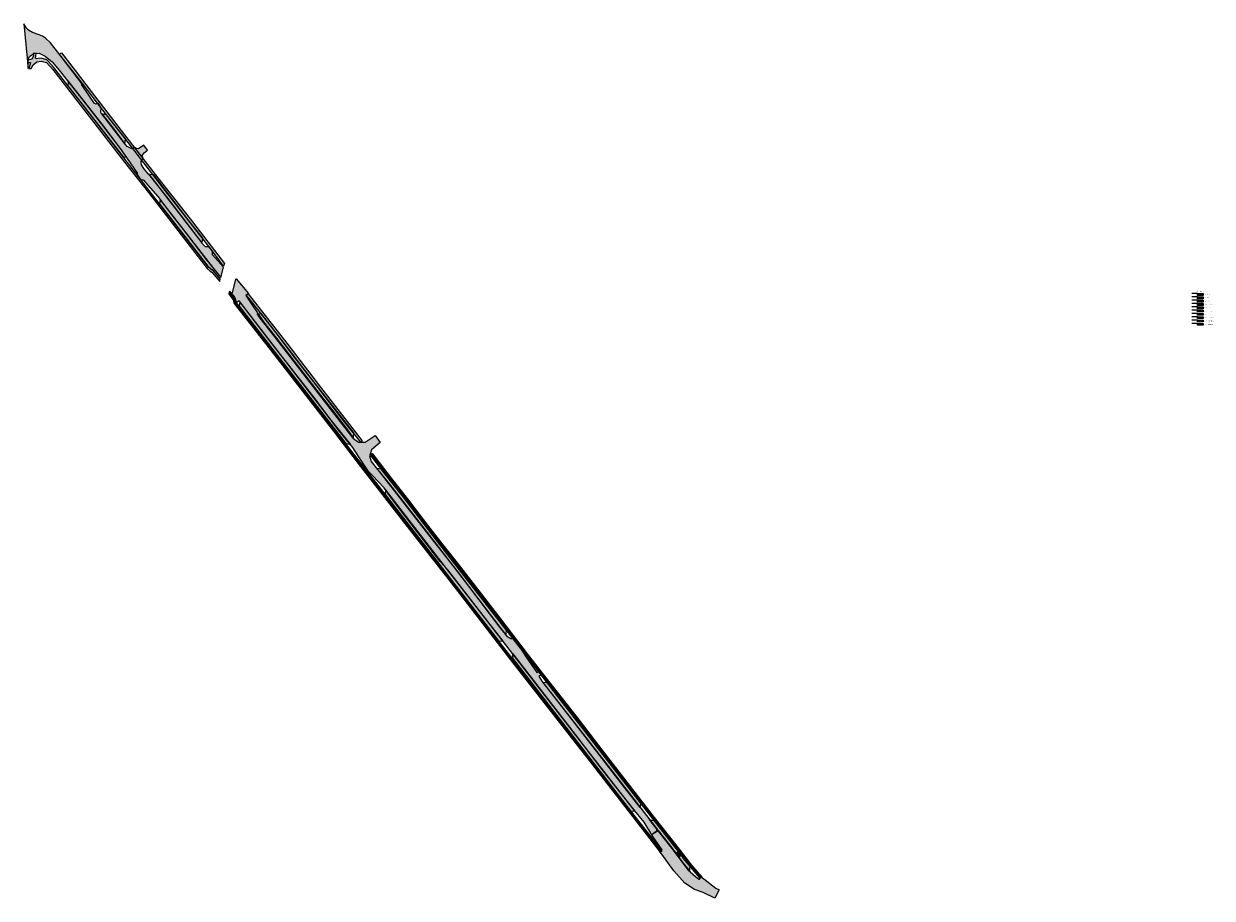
# Model space of a CAD drawing. Header units: metres. Extents: x 197058 to 198100, y 354835 to 355602.
import ezdxf

# ---------------------------------------------------------------- set-up
doc = ezdxf.new("R2010")
doc.units = ezdxf.units.M
for name, color, linetype in [('Vak 1 - weg', 6, 'Continuous'), ('Vak 10 - p plaats', 243, 'Continuous'), ('Vak 2 - weg', 5, 'Continuous'), ('Vak 3 - weg', 1, 'Continuous'), ('Vak 4 - fietspad  noord', 4, 'Continuous'), ('Vak 5 - fietspad zuid', 7, 'Continuous'), ('Vak 6 - fietspad noord', 3, 'Continuous'), ('Vak 7 - fietspad zuid', 2, 'Continuous'), ('Vak 8 - p plaats', 105, 'Continuous'), ('Vak 9 - p plaats', 21, 'Continuous'), ('X-XX-AL-LEGENDA-G', 7, 'Continuous')]:
    doc.layers.add(name, color=color, linetype=linetype)
doc.styles.add('NLCS-ISO', font='NLCS-ISO.ttf')

msp = doc.modelspace()

# ---------------------------------------------------------------- hatches: boundary and pattern name
at = {"layer": 'Vak 1 - weg', "transparency": 33554495}
h = msp.add_hatch(color=256, dxfattribs=at)
h.dxf.hatch_style = 1
h.paths.add_polyline_path([(197058.1, 355601.6), (197061.9, 355562.3), (197061.6, 355569.3), (197063.2, 355573), (197067, 355575.7), (197071.7, 355575.8), (197076.7, 355573.2), (197082.9, 355568.4), (197089.2, 355561.1), (197113, 355530.6), (197139, 355496.9), (197144.1, 355490.4), (197148.2, 355484.5), (197148.8, 355483.5), (197157.7, 355470.3), (197157.1, 355469.8), (197160.7, 355464.7), (197162.8, 355464.8), (197175.6, 355450.3), (197177.7, 355447.7), (197186.2, 355436.3), (197197.8, 355421.3), (197218.1, 355395.1), (197230.7, 355379.2), (197233.1, 355388.4), (197226, 355396.5), (197223.6, 355399), (197223.6, 355401.2), (197223.7, 355402.1), (197220.5, 355406.1), (197217.3, 355406.1), (197214.2, 355409.3), (197214.2, 355410), (197191.4, 355439.4), (197167.9, 355469.8), (197167, 355470.2), (197163.4, 355474.8), (197161.4, 355478.1), (197161, 355480.3), (197161, 355481.6), (197161.6, 355481.9), (197161.3, 355482.4), (197162.6, 355483.5), (197161.9, 355486.3), (197163.5, 355488.5), (197166.5, 355490.9), (197163.3, 355495.3), (197158.6, 355492.1), (197156.6, 355492.2), (197155.1, 355493.3), (197153.6, 355492.4), (197153.2, 355492.9), (197152.9, 355492.1), (197151.5, 355492.5), (197148.7, 355494), (197147.3, 355495.7), (197136.6, 355510.1), (197127.1, 355522.4), (197126.2, 355522.8), (197125.5, 355523.9), (197125.9, 355528), (197123.2, 355531.9), (197121.5, 355531.2), (197120, 355531.8), (197109.5, 355547.1), (197108.7, 355548.4), (197109.4, 355548.8), (197101.3, 355559.3), (197090.8, 355573), (197081.5, 355584.9), (197077, 355589.1), (197074.5, 355590.9), (197071.5, 355592), (197065.6, 355593.9), (197062.2, 355596.1), (197060.5, 355597.7)])
h = msp.add_hatch(color=256, dxfattribs=at)
h.dxf.hatch_style = 1
h.paths.add_polyline_path([(198087.4, 355364.8), (198091.6, 355364.8), (198091.6, 355363.8), (198087.4, 355363.8)])
at = {"layer": 'Vak 10 - p plaats', "transparency": 33554495}
h = msp.add_hatch(color=256, dxfattribs=at)
h.dxf.hatch_style = 1
h.paths.add_polyline_path([(197486.6, 355049.8), (197486.4, 355045.5), (197590, 354911.9), (197594.1, 354911.5), (197565.1, 354947.9), (197544.7, 354974.9), (197487.1, 355049.4)])
h.paths.add_polyline_path([(197375.2, 355193.5), (197374.8, 355189.1), (197474.2, 355060.9), (197478.4, 355060.5), (197426.5, 355126.9), (197375.3, 355193.5)])
h.paths.add_polyline_path([(197247.6, 355358), (197247, 355354.1), (197340.4, 355233.7), (197344.7, 355232.9), (197326.5, 355255.7), (197247.8, 355357.7)])
h = msp.add_hatch(color=256, dxfattribs=at)
h.dxf.hatch_style = 1
h.paths.add_polyline_path([(198087.4, 355338.7), (198091.6, 355338.7), (198091.6, 355337.7), (198087.4, 355337.7)])
at = {"layer": 'Vak 2 - weg', "transparency": 33554495}
h = msp.add_hatch(color=256, dxfattribs=at)
h.dxf.hatch_style = 1
h.paths.add_polyline_path([(197244.4, 355378.1), (197255.1, 355365.3), (197252.7, 355363.5), (197268.1, 355340.4), (197279.2, 355326.4), (197303.1, 355295.7), (197317.1, 355277.7), (197328.9, 355262.5), (197342.6, 355244.5), (197347, 355238.1), (197351.6, 355235), (197353.1, 355234.8), (197356, 355235), (197357.4, 355235), (197366.1, 355240.7), (197370.5, 355234.6), (197363, 355228.2), (197362.1, 355225.4), (197361.1, 355222.9), (197362.6, 355218.1), (197367, 355212.5), (197378.7, 355198), (197413.6, 355153), (197434.5, 355126.3), (197481.2, 355065.2), (197485, 355062.8), (197486.9, 355062.8), (197492, 355056.4), (197498.4, 355046.6), (197507.9, 355032.9), (197509.6, 355033.8), (197511.7, 355030.8), (197509.7, 355029.8), (197512.1, 355025.5), (197569.6, 354952), (197596.9, 354916.8), (197613.9, 354894.8), (197608.6, 354890.8), (197601.8, 354901.7), (197592.3, 354913.5), (197555.1, 354961.2), (197477.5, 355061.4), (197429.9, 355122.9), (197423.2, 355130.4), (197388.8, 355174.7), (197377.8, 355189.3), (197374.1, 355195), (197363.9, 355205.8), (197360.3, 355209.3), (197353.9, 355218.8), (197346.6, 355230.2), (197334.4, 355245.2), (197313.6, 355272.8), (197274.6, 355322.7), (197249.7, 355355), (197246.9, 355358.9), (197244.4, 355357.1), (197242.8, 355362.7), (197240.8, 355364.5), (197244, 355377.8)])
h = msp.add_hatch(color=256, dxfattribs=at)
h.dxf.hatch_style = 1
h.paths.add_polyline_path([(198087.4, 355361.9), (198091.6, 355361.9), (198091.6, 355360.9), (198087.4, 355360.9)])
at = {"layer": 'Vak 3 - weg', "transparency": 33554495}
h = msp.add_hatch(color=256, dxfattribs=at)
h.dxf.hatch_style = 1
h.paths.add_polyline_path([(198087.4, 355359), (198091.6, 355359), (198091.6, 355358), (198087.4, 355358)])
h = msp.add_hatch(color=256, dxfattribs=at)
h.dxf.hatch_style = 1
h.paths.add_polyline_path([(197608.4, 354891), (197614.2, 354894.4), (197626.1, 354879.2), (197634.9, 354867.4), (197642.3, 354858.2), (197646.8, 354854.1), (197649.9, 354851.8), (197650.5, 354851.8), (197650.9, 354852.8), (197651.5, 354854.1), (197664.8, 354844), (197667.6, 354842.4), (197663.8, 354835.2), (197653.6, 354840.2), (197646, 354842.7), (197637.5, 354848.5), (197628, 354859.3), (197617.4, 354873.9), (197615.4, 354876.2), (197617.6, 354877.7), (197610, 354888.3)])
at = {"layer": 'Vak 4 - fietspad  noord', "transparency": 33554495}
h = msp.add_hatch(color=256, dxfattribs=at)
h.dxf.hatch_style = 1
h.paths.add_polyline_path([(197089.2, 355575.1), (197091, 355576.2), (197103, 355560.7), (197117.1, 355542.3), (197130.8, 355524.5), (197146.5, 355504.3), (197175.7, 355466.5), (197204, 355430.6), (197234.1, 355391.6), (197233.2, 355389.2), (197226.7, 355398), (197217.3, 355410.2), (197179.9, 355458.2), (197146.7, 355501.3), (197127.4, 355526), (197109.5, 355549.3), (197105.3, 355554.7), (197090.7, 355573.1), (197089.5, 355574.7)])
h.paths.add_polyline_path([(197253.3, 355363.6), (197254.8, 355364.8), (197288.6, 355321.7), (197318.3, 355283), (197354.8, 355236), (197353.5, 355234.9), (197338.2, 355254.2), (197312, 355288.1), (197295.4, 355309.5), (197279.2, 355330.6), (197265.5, 355348.2), (197255.4, 355361.2)])
h.paths.add_polyline_path([(197362, 355223.4), (197374.8, 355207), (197406.7, 355166.2), (197450, 355110.3), (197478.4, 355073.8), (197495, 355052.7), (197511.9, 355030.5), (197546.2, 354986.4), (197558.9, 354969.9), (197584.8, 354936.7), (197605.2, 354910.5), (197612.9, 354900.3), (197618.4, 354893.6), (197623.9, 354886.6), (197632, 354876), (197630, 354874.4), (197632.5, 354871.3), (197634.4, 354872.8), (197642.5, 354862.5), (197651, 354852.7), (197652.4, 354854.2), (197646.7, 354860.3), (197631.3, 354879.9), (197615.2, 354900.7), (197585.1, 354939.2), (197551.7, 354982.2), (197507.1, 355039.6), (197496.8, 355053.2), (197483.8, 355069.9), (197457.3, 355104), (197425.6, 355144.9), (197392.3, 355187.7), (197363.6, 355224.9)])
h = msp.add_hatch(color=256, dxfattribs=at)
h.dxf.hatch_style = 1
h.paths.add_polyline_path([(198087.4, 355356.1), (198091.6, 355356.1), (198091.6, 355355.1), (198087.4, 355355.1)])
at = {"layer": 'Vak 5 - fietspad zuid', "transparency": 33554495}
h = msp.add_hatch(color=256, dxfattribs=at)
h.dxf.hatch_style = 1
h.paths.add_polyline_path([(197237.8, 355365), (197241.7, 355359.7), (197242.6, 355356.4), (197273.1, 355317.3), (197289.3, 355296.5), (197329.6, 355244.5), (197351.3, 355216.3), (197389, 355167.7), (197437, 355106.1), (197484.8, 355044.1), (197556.8, 354951.7), (197616, 354875.4), (197617.4, 354876.7), (197604.7, 354893), (197570.9, 354936.3), (197510.6, 355014), (197447.8, 355094.6), (197420.7, 355130.1), (197400.2, 355156.6), (197380.4, 355181.8), (197366.6, 355199.8), (197359.2, 355209), (197342.3, 355230.9), (197304.5, 355279.8), (197273.1, 355320.1), (197253.1, 355345.9), (197244.5, 355357), (197243.5, 355360.7), (197240.4, 355364.8), (197238.5, 355367.1)])
h.paths.add_polyline_path([(197061.7, 355567.8), (197064, 355567.8), (197062.4, 355562.4), (197064.6, 355562.4), (197066.3, 355565.6), (197069.4, 355568.2), (197073.4, 355568.9), (197078.1, 355567.8), (197083.5, 355561.6), (197105.4, 355533.1), (197146.5, 355480.4), (197167.3, 355453.7), (197208.9, 355400), (197218.8, 355387.2), (197221.6, 355384.8), (197223, 355383.9), (197229.8, 355375.6), (197230.2, 355378.1), (197224.7, 355384.9), (197220.3, 355388), (197205.2, 355407.5), (197177.9, 355442.6), (197143.9, 355486.5), (197111.2, 355528.9), (197083.3, 355564.8), (197078.3, 355570.1), (197073.3, 355571.5), (197070.7, 355571.2), (197069.1, 355570.8), (197068.3, 355571.6), (197068.5, 355573.5), (197068.8, 355575.9), (197066.4, 355575.6), (197066.3, 355574.9), (197066.5, 355573.5), (197066.1, 355572), (197064.8, 355570.6), (197063, 355570.1), (197061.9, 355570.6)])
h = msp.add_hatch(color=256, dxfattribs=at)
h.dxf.hatch_style = 1
h.paths.add_polyline_path([(198087.4, 355353.2), (198091.6, 355353.2), (198091.6, 355352.2), (198087.4, 355352.2)])
at = {"layer": 'Vak 6 - fietspad noord', "transparency": 33554687}
h = msp.add_hatch(dxfattribs=at)
h.set_pattern_fill('ANSI37', color=256, scale=0.2)
h.paths.add_polyline_path([(198087.4, 355350.3), (198091.6, 355350.3), (198091.6, 355349.3), (198087.4, 355349.3)])
h = msp.add_hatch(dxfattribs=at)
h.set_pattern_fill('ANSI37', color=256, scale=0.2, angle=35)
h.paths.add_polyline_path([(197362.1, 355223.4), (197363.7, 355224.7), (197379.3, 355204.4), (197395.3, 355184), (197417.6, 355155), (197438, 355129.1), (197476, 355080), (197499.5, 355049.5), (197518, 355025.5), (197541.9, 354995), (197562, 354968.9), (197581.9, 354943.4), (197610.8, 354906), (197628.6, 354883.5), (197643.3, 354864.1), (197652.2, 354854), (197650.6, 354853), (197636.4, 354870.1), (197634.6, 354873), (197632.5, 354871.3), (197629.9, 354874.5), (197632, 354876.1), (197609.8, 354904.5), (197590.6, 354929.2), (197567.9, 354958.3), (197546.2, 354986.6), (197530.4, 355006.6), (197514.6, 355027.1), (197503.9, 355041), (197496.9, 355049.9), (197491.1, 355057.4), (197472.7, 355081), (197436, 355128.3), (197415.8, 355154.3), (197390.9, 355186.6), (197374, 355208.1), (197363.6, 355221.7)])
at = {"layer": 'Vak 7 - fietspad zuid', "transparency": 33554687}
h = msp.add_hatch(dxfattribs=at)
h.set_pattern_fill('ANSI37', color=256, scale=0.2, angle=29)
h.paths.add_polyline_path([(197237.9, 355365.1), (197241.8, 355359.8), (197242.8, 355356.4), (197273.2, 355317.3), (197289.4, 355296.6), (197329.7, 355244.6), (197351.4, 355216.4), (197389.1, 355167.7), (197437.1, 355106.1), (197485, 355044.2), (197557, 354951.8), (197616.1, 354875.5), (197617.6, 354876.8), (197604.8, 354893), (197571.1, 354936.3), (197510.8, 355014.1), (197447.9, 355094.7), (197420.8, 355130.2), (197400.3, 355156.6), (197380.6, 355181.8), (197366.7, 355199.9), (197359.4, 355209.1), (197342.5, 355230.9), (197304.6, 355279.9), (197273.2, 355320.2), (197253.2, 355346), (197244.6, 355357.1), (197243.6, 355360.7), (197240.5, 355364.9), (197238.6, 355367.2)])
h = msp.add_hatch(dxfattribs=at)
h.set_pattern_fill('ANSI37', color=256, scale=0.2)
h.paths.add_polyline_path([(198087.4, 355347.4), (198091.6, 355347.4), (198091.6, 355346.4), (198087.4, 355346.4)])
at = {"layer": 'Vak 8 - p plaats', "transparency": 33554495}
h = msp.add_hatch(color=256, dxfattribs=at)
h.dxf.hatch_style = 1
h.paths.add_polyline_path([(197126.1, 355522.6), (197146.7, 355496.1), (197147.2, 355500.9), (197130.7, 355521.9)], flags=17)
h.paths.add_polyline_path([(197177.7, 355447.6), (197177.2, 355443.7), (197219.5, 355389.1), (197223.3, 355385.9), (197225.8, 355385.6), (197177.9, 355447.4)])
h.paths.add_polyline_path([(197167.8, 355469.8), (197171.4, 355469.6), (197202.9, 355428.6), (197214.8, 355413.6), (197214.3, 355410), (197183.6, 355449.8)])
h.paths.add_polyline_path([(197097.1, 355550.3), (197096.7, 355547.1), (197145.1, 355485), (197148, 355484.6), (197144.3, 355490.2), (197128.7, 355511.1), (197097.1, 355551.6)])
h = msp.add_hatch(color=256, dxfattribs=at)
h.dxf.hatch_style = 1
h.paths.add_polyline_path([(198087.4, 355344.5), (198091.6, 355344.5), (198091.6, 355343.5), (198087.4, 355343.5)])
at = {"layer": 'Vak 9 - p plaats', "transparency": 33554495}
h = msp.add_hatch(color=256, dxfattribs=at)
h.dxf.hatch_style = 1
h.paths.add_polyline_path([(197606.5, 354903.8), (197610.6, 354903.3), (197632.8, 354874.9), (197641.9, 354862.9), (197641.3, 354858.9), (197626.4, 354878.7), (197608, 354902.2), (197607, 354903.4)])
h.paths.add_polyline_path([(197513.2, 355024.5), (197516.9, 355024.2), (197536.2, 354999.4), (197570, 354955.4), (197594.1, 354924.7), (197598.7, 354918.6), (197598.3, 354914.7), (197584.8, 354932.2), (197557.3, 354967.8), (197528.1, 355005.5), (197513.3, 355024.4)])
h.paths.add_polyline_path([(197367.3, 355212.2), (197371.6, 355211.6), (197391.8, 355185.5), (197416.6, 355153.5), (197437.5, 355126.4), (197463.3, 355093.3), (197481.1, 355070.4), (197480.6, 355066.3), (197475.5, 355072.7), (197439.2, 355120.6), (197411.1, 355156.3), (197374.1, 355204), (197367.8, 355211.8)])
h.paths.add_polyline_path([(197262.8, 355347.6), (197266.3, 355347.4), (197286, 355321.6), (197308.1, 355293), (197347.2, 355243.1), (197346.8, 355238.5), (197319.6, 355273.6), (197278.5, 355326.9), (197265.3, 355343.7), (197263.6, 355346.3)])
h = msp.add_hatch(color=256, dxfattribs=at)
h.dxf.hatch_style = 1
h.paths.add_polyline_path([(198087.4, 355341.6), (198091.6, 355341.6), (198091.6, 355340.6), (198087.4, 355340.6)])

# ---------------------------------------------------------------- linework, layer by layer
at = {"layer": 'Defpoints', "color": 6, "flags": 128}
for points in [[(198087.1, 355365.1), (198082.1, 355365.1)], [(198087.1, 355362.2), (198082.1, 355362.2)], [(198087.1, 355359.3), (198082.1, 355359.3)], [(198087.1, 355356.4), (198082.1, 355356.4)], [(198087.1, 355353.5), (198082.1, 355353.5)], [(198087.1, 355350.6), (198082.1, 355350.6)], [(198087.1, 355347.7), (198082.1, 355347.7)], [(198087.1, 355344.8), (198082.1, 355344.8)], [(198087.1, 355341.9), (198082.1, 355341.9)], [(198087.1, 355339), (198082.1, 355339)]]:
    msp.add_lwpolyline(points, dxfattribs=at)
at = {"layer": 'Vak 1 - weg'}
msp.add_lwpolyline([(197058.1, 355601.6), (197061.9, 355562.3), (197061.6, 355569.3), (197063.2, 355573), (197067, 355575.7), (197071.7, 355575.8), (197076.7, 355573.2), (197082.9, 355568.4), (197089.2, 355561.1), (197113, 355530.6), (197139, 355496.9), (197144.1, 355490.4), (197148.2, 355484.5), (197148.8, 355483.5), (197157.7, 355470.3), (197157.1, 355469.8), (197160.7, 355464.7), (197162.8, 355464.8), (197175.6, 355450.3), (197177.7, 355447.7), (197186.2, 355436.3), (197197.8, 355421.3), (197218.1, 355395.1), (197230.7, 355379.2), (197233.1, 355388.4), (197226, 355396.5), (197223.6, 355399), (197223.6, 355401.2), (197223.7, 355402.1), (197220.5, 355406.1), (197217.3, 355406.1), (197214.2, 355409.3), (197214.2, 355410), (197191.4, 355439.4), (197167.9, 355469.8), (197167, 355470.2), (197163.4, 355474.8), (197161.4, 355478.1), (197161, 355480.3), (197161, 355481.6), (197161.6, 355481.9), (197161.3, 355482.4), (197162.6, 355483.5), (197161.9, 355486.3), (197163.5, 355488.5), (197166.5, 355490.9), (197163.3, 355495.3), (197158.6, 355492.1), (197156.6, 355492.2), (197155.1, 355493.3), (197153.6, 355492.4), (197153.2, 355492.9), (197152.9, 355492.1), (197151.5, 355492.5), (197148.7, 355494), (197147.3, 355495.7), (197136.6, 355510.1), (197127.1, 355522.4), (197126.2, 355522.8), (197125.5, 355523.9), (197125.9, 355528), (197123.2, 355531.9), (197121.5, 355531.2), (197120, 355531.8), (197109.5, 355547.1), (197108.7, 355548.4), (197109.4, 355548.8), (197101.3, 355559.3), (197090.8, 355573), (197081.5, 355584.9), (197077, 355589.1), (197074.5, 355590.9), (197071.5, 355592), (197065.6, 355593.9), (197062.2, 355596.1), (197060.5, 355597.7)], close=True, dxfattribs=at)
at = {"layer": 'Vak 1 - weg', "flags": 128}
msp.add_lwpolyline([(198087.4, 355364.8), (198091.6, 355364.8), (198091.6, 355363.8), (198087.4, 355363.8)], close=True, dxfattribs=at)
at = {"layer": 'Vak 10 - p plaats'}
for points in [[(197247.6, 355358), (197247, 355354.1), (197340.4, 355233.7), (197344.7, 355232.9), (197326.5, 355255.7), (197247.8, 355357.7)], [(197375.2, 355193.5), (197374.8, 355189.1), (197474.2, 355060.9), (197478.4, 355060.5), (197426.5, 355126.9), (197375.3, 355193.5)], [(197486.6, 355049.8), (197486.4, 355045.5), (197590, 354911.9), (197594.1, 354911.5), (197565.1, 354947.9), (197544.7, 354974.9), (197487.1, 355049.4)]]:
    msp.add_lwpolyline(points, close=True, dxfattribs=at)
at = {"layer": 'Vak 10 - p plaats', "flags": 128}
msp.add_lwpolyline([(198087.4, 355338.7), (198091.6, 355338.7), (198091.6, 355337.7), (198087.4, 355337.7)], close=True, dxfattribs=at)
at = {"layer": 'Vak 2 - weg', "flags": 128}
for points in [[(197244.4, 355378.1), (197255.1, 355365.3), (197252.7, 355363.5), (197268.1, 355340.4), (197279.2, 355326.4), (197303.1, 355295.7), (197317.1, 355277.7), (197328.9, 355262.5), (197342.6, 355244.5), (197347, 355238.1), (197351.6, 355235), (197353.1, 355234.8), (197356, 355235), (197357.4, 355235), (197366.1, 355240.7), (197370.5, 355234.6), (197363, 355228.2), (197362.1, 355225.4), (197361.1, 355222.9), (197362.6, 355218.1), (197367, 355212.5), (197378.7, 355198), (197413.6, 355153), (197434.5, 355126.3), (197481.2, 355065.2), (197485, 355062.8), (197486.9, 355062.8), (197492, 355056.4), (197498.4, 355046.6), (197507.9, 355032.9), (197509.6, 355033.8), (197511.7, 355030.8), (197509.7, 355029.8), (197512.1, 355025.5), (197569.6, 354952), (197596.9, 354916.8), (197613.9, 354894.8), (197608.6, 354890.8), (197601.8, 354901.7), (197592.3, 354913.5), (197555.1, 354961.2), (197477.5, 355061.4), (197429.9, 355122.9), (197423.2, 355130.4), (197388.8, 355174.7), (197377.8, 355189.3), (197374.1, 355195), (197363.9, 355205.8), (197360.3, 355209.3), (197353.9, 355218.8), (197346.6, 355230.2), (197334.4, 355245.2), (197313.6, 355272.8), (197274.6, 355322.7), (197249.7, 355355), (197246.9, 355358.9), (197244.4, 355357.1), (197242.8, 355362.7), (197240.8, 355364.5), (197244, 355377.8)], [(198087.4, 355361.9), (198091.6, 355361.9), (198091.6, 355360.9), (198087.4, 355360.9)]]:
    msp.add_lwpolyline(points, close=True, dxfattribs=at)
at = {"layer": 'Vak 3 - weg', "flags": 128}
for points in [[(198087.4, 355359), (198091.6, 355359), (198091.6, 355358), (198087.4, 355358)], [(197608.4, 354891), (197614.2, 354894.4), (197626.1, 354879.2), (197634.9, 354867.4), (197642.3, 354858.2), (197646.8, 354854.1), (197649.9, 354851.8), (197650.5, 354851.8), (197650.9, 354852.8), (197651.5, 354854.1), (197664.8, 354844), (197667.6, 354842.4), (197663.8, 354835.2), (197653.6, 354840.2), (197646, 354842.7), (197637.5, 354848.5), (197628, 354859.3), (197617.4, 354873.9), (197615.4, 354876.2), (197617.6, 354877.7), (197610, 354888.3)]]:
    msp.add_lwpolyline(points, close=True, dxfattribs=at)
at = {"layer": 'Vak 4 - fietspad  noord'}
for points in [[(197089.2, 355575.1), (197091, 355576.2), (197103, 355560.7), (197117.1, 355542.3), (197130.8, 355524.5), (197146.5, 355504.3), (197175.7, 355466.5), (197204, 355430.6), (197234.1, 355391.6), (197233.2, 355389.2), (197226.7, 355398), (197217.3, 355410.2), (197179.9, 355458.2), (197146.7, 355501.3), (197127.4, 355526), (197109.5, 355549.3), (197105.3, 355554.7), (197090.7, 355573.1), (197089.5, 355574.7)], [(197253.3, 355363.6), (197254.8, 355364.8), (197288.6, 355321.7), (197318.3, 355283), (197354.8, 355236), (197353.5, 355234.9), (197338.2, 355254.2), (197312, 355288.1), (197295.4, 355309.5), (197279.2, 355330.6), (197265.5, 355348.2), (197255.4, 355361.2)], [(197362, 355223.4), (197374.8, 355207), (197406.7, 355166.2), (197450, 355110.3), (197478.4, 355073.8), (197495, 355052.7), (197511.9, 355030.5), (197546.2, 354986.4), (197558.9, 354969.9), (197584.8, 354936.7), (197605.2, 354910.5), (197612.9, 354900.3), (197618.4, 354893.6), (197623.9, 354886.6), (197632, 354876), (197630, 354874.4), (197632.5, 354871.3), (197634.4, 354872.8), (197642.5, 354862.5), (197651, 354852.7), (197652.4, 354854.2), (197646.7, 354860.3), (197631.3, 354879.9), (197615.2, 354900.7), (197585.1, 354939.2), (197551.7, 354982.2), (197507.1, 355039.6), (197496.8, 355053.2), (197483.8, 355069.9), (197457.3, 355104), (197425.6, 355144.9), (197392.3, 355187.7), (197363.6, 355224.9)]]:
    msp.add_lwpolyline(points, close=True, dxfattribs=at)
at = {"layer": 'Vak 4 - fietspad  noord', "flags": 128}
msp.add_lwpolyline([(198087.4, 355356.1), (198091.6, 355356.1), (198091.6, 355355.1), (198087.4, 355355.1)], close=True, dxfattribs=at)
at = {"layer": 'Vak 5 - fietspad zuid'}
for points in [[(197061.7, 355567.8), (197064, 355567.8), (197062.4, 355562.4), (197064.6, 355562.4), (197066.3, 355565.6), (197069.4, 355568.2), (197073.4, 355568.9), (197078.1, 355567.8), (197083.5, 355561.6), (197105.4, 355533.1), (197146.5, 355480.4), (197167.3, 355453.7), (197208.9, 355400), (197218.8, 355387.2), (197221.6, 355384.8), (197223, 355383.9), (197229.8, 355375.6), (197230.2, 355378.1), (197224.7, 355384.9), (197220.3, 355388), (197205.2, 355407.5), (197177.9, 355442.6), (197143.9, 355486.5), (197111.2, 355528.9), (197083.3, 355564.8), (197078.3, 355570.1), (197073.3, 355571.5), (197070.7, 355571.2), (197069.1, 355570.8), (197068.3, 355571.6), (197068.5, 355573.5), (197068.8, 355575.9), (197066.4, 355575.6), (197066.3, 355574.9), (197066.5, 355573.5), (197066.1, 355572), (197064.8, 355570.6), (197063, 355570.1), (197061.9, 355570.6)], [(197237.8, 355365), (197241.7, 355359.7), (197242.6, 355356.4), (197273.1, 355317.3), (197289.3, 355296.5), (197329.6, 355244.5), (197351.3, 355216.3), (197389, 355167.7), (197437, 355106.1), (197484.8, 355044.1), (197556.8, 354951.7), (197616, 354875.4), (197617.4, 354876.7), (197604.7, 354893), (197570.9, 354936.3), (197510.6, 355014), (197447.8, 355094.6), (197420.7, 355130.1), (197400.2, 355156.6), (197380.4, 355181.8), (197366.6, 355199.8), (197359.2, 355209), (197342.3, 355230.9), (197304.5, 355279.8), (197273.1, 355320.1), (197253.1, 355345.9), (197244.5, 355357), (197243.5, 355360.7), (197240.4, 355364.8), (197238.5, 355367.1)]]:
    msp.add_lwpolyline(points, close=True, dxfattribs=at)
at = {"layer": 'Vak 5 - fietspad zuid', "flags": 128}
msp.add_lwpolyline([(198087.4, 355353.2), (198091.6, 355353.2), (198091.6, 355352.2), (198087.4, 355352.2)], close=True, dxfattribs=at)
at = {"layer": 'Vak 6 - fietspad noord', "flags": 128}
msp.add_lwpolyline([(198087.4, 355350.3), (198091.6, 355350.3), (198091.6, 355349.3), (198087.4, 355349.3)], close=True, dxfattribs=at)
at = {"layer": 'Vak 6 - fietspad noord'}
msp.add_lwpolyline([(197362.1, 355223.4), (197363.7, 355224.7), (197379.3, 355204.4), (197395.3, 355184), (197417.6, 355155), (197438, 355129.1), (197476, 355080), (197499.5, 355049.5), (197518, 355025.5), (197541.9, 354995), (197562, 354968.9), (197581.9, 354943.4), (197610.8, 354906), (197628.6, 354883.5), (197643.3, 354864.1), (197652.2, 354854), (197650.6, 354853), (197636.4, 354870.1), (197634.6, 354873), (197632.5, 354871.3), (197629.9, 354874.5), (197632, 354876.1), (197609.8, 354904.5), (197590.6, 354929.2), (197567.9, 354958.3), (197546.2, 354986.6), (197530.4, 355006.6), (197514.6, 355027.1), (197503.9, 355041), (197496.9, 355049.9), (197491.1, 355057.4), (197472.7, 355081), (197436, 355128.3), (197415.8, 355154.3), (197390.9, 355186.6), (197374, 355208.1), (197363.6, 355221.7)], close=True, dxfattribs=at)
at = {"layer": 'Vak 7 - fietspad zuid'}
msp.add_lwpolyline([(197237.9, 355365.1), (197241.8, 355359.8), (197242.8, 355356.4), (197273.2, 355317.3), (197289.4, 355296.6), (197329.7, 355244.6), (197351.4, 355216.4), (197389.1, 355167.7), (197437.1, 355106.1), (197485, 355044.2), (197557, 354951.8), (197616.1, 354875.5), (197617.6, 354876.8), (197604.8, 354893), (197571.1, 354936.3), (197510.8, 355014.1), (197447.9, 355094.7), (197420.8, 355130.2), (197400.3, 355156.6), (197380.6, 355181.8), (197366.7, 355199.9), (197359.4, 355209.1), (197342.5, 355230.9), (197304.6, 355279.9), (197273.2, 355320.2), (197253.2, 355346), (197244.6, 355357.1), (197243.6, 355360.7), (197240.5, 355364.9), (197238.6, 355367.2)], close=True, dxfattribs=at)
at = {"layer": 'Vak 7 - fietspad zuid', "flags": 128}
msp.add_lwpolyline([(198087.4, 355347.4), (198091.6, 355347.4), (198091.6, 355346.4), (198087.4, 355346.4)], close=True, dxfattribs=at)
at = {"layer": 'Vak 8 - p plaats'}
for points in [[(197097.1, 355550.3), (197096.7, 355547.1), (197145.1, 355485), (197148, 355484.6), (197144.3, 355490.2), (197128.7, 355511.1), (197097.1, 355551.6)], [(197126.1, 355522.6), (197146.7, 355496.1), (197147.2, 355500.9), (197130.7, 355521.9)], [(197167.8, 355469.8), (197171.4, 355469.6), (197202.9, 355428.6), (197214.8, 355413.6), (197214.3, 355410), (197183.6, 355449.8)], [(197177.7, 355447.6), (197177.2, 355443.7), (197219.5, 355389.1), (197223.3, 355385.9), (197225.8, 355385.6), (197177.9, 355447.4)]]:
    msp.add_lwpolyline(points, close=True, dxfattribs=at)
at = {"layer": 'Vak 8 - p plaats', "flags": 128}
msp.add_lwpolyline([(198087.4, 355344.5), (198091.6, 355344.5), (198091.6, 355343.5), (198087.4, 355343.5)], close=True, dxfattribs=at)
at = {"layer": 'Vak 9 - p plaats'}
for points in [[(197262.8, 355347.6), (197266.3, 355347.4), (197286, 355321.6), (197308.1, 355293), (197347.2, 355243.1), (197346.8, 355238.5), (197319.6, 355273.6), (197278.5, 355326.9), (197265.3, 355343.7), (197263.6, 355346.3)], [(197367.3, 355212.2), (197371.6, 355211.6), (197391.8, 355185.5), (197416.6, 355153.5), (197437.5, 355126.4), (197463.3, 355093.3), (197481.1, 355070.4), (197480.6, 355066.3), (197475.5, 355072.7), (197439.2, 355120.6), (197411.1, 355156.3), (197374.1, 355204), (197367.8, 355211.8)], [(197513.2, 355024.5), (197516.9, 355024.2), (197536.2, 354999.4), (197570, 354955.4), (197594.1, 354924.7), (197598.7, 354918.6), (197598.3, 354914.7), (197584.8, 354932.2), (197557.3, 354967.8), (197528.1, 355005.5), (197513.3, 355024.4)], [(197606.5, 354903.8), (197610.6, 354903.3), (197632.8, 354874.9), (197641.9, 354862.9), (197641.3, 354858.9), (197626.4, 354878.7), (197608, 354902.2), (197607, 354903.4)]]:
    msp.add_lwpolyline(points, close=True, dxfattribs=at)
at = {"layer": 'Vak 9 - p plaats', "flags": 128}
msp.add_lwpolyline([(198087.4, 355341.6), (198091.6, 355341.6), (198091.6, 355340.6), (198087.4, 355340.6)], close=True, dxfattribs=at)
at = {"layer": 'X-XX-AL-LEGENDA-G', "flags": 128}
for points in [[(198087.1, 355365.1), (198091.9, 355365.1), (198091.9, 355363.5), (198087.1, 355363.5)], [(198087.1, 355362.2), (198091.9, 355362.2), (198091.9, 355360.6), (198087.1, 355360.6)], [(198087.1, 355359.3), (198091.9, 355359.3), (198091.9, 355357.7), (198087.1, 355357.7)], [(198087.1, 355356.4), (198091.9, 355356.4), (198091.9, 355354.8), (198087.1, 355354.8)], [(198087.1, 355353.5), (198091.9, 355353.5), (198091.9, 355351.9), (198087.1, 355351.9)], [(198087.1, 355350.6), (198091.9, 355350.6), (198091.9, 355349), (198087.1, 355349)], [(198087.1, 355347.7), (198091.9, 355347.7), (198091.9, 355346.1), (198087.1, 355346.1)], [(198087.1, 355344.8), (198091.9, 355344.8), (198091.9, 355343.2), (198087.1, 355343.2)], [(198087.1, 355341.9), (198091.9, 355341.9), (198091.9, 355340.3), (198087.1, 355340.3)], [(198087.1, 355339), (198091.9, 355339), (198091.9, 355337.4), (198087.1, 355337.4)]]:
    msp.add_lwpolyline(points, close=True, dxfattribs=at)

# ---------------------------------------------------------------- texts
at = {"layer": 'X-XX-AL-LEGENDA-G', "width": 20, "attachment_point": 4, "style": 'NLCS-ISO'}
for s, insert, char_height in [('Legenda', (198087.1, 355367.1), 1), ('Vak 1 - Weg', (198092.9, 355364.3), 0.5), ('Vak 2 - Weg', (198092.9, 355361.4), 0.5), ('Vak 3 - Weg', (198092.9, 355358.5), 0.5), ('Vak 4 - Fietspad noord', (198092.9, 355355.6), 0.5), ('Vak 5 - Fietspad zuid', (198092.9, 355352.7), 0.5), ('Vak 6 - Fietspad noord', (198092.9, 355349.8), 0.5), ('Vak 7 - Fietspad zuid', (198092.9, 355346.9), 0.5), ('Vak 8 - Parkeerplaats', (198092.9, 355344), 0.5), ('Vak 9 - Parkeerplaats', (198092.9, 355341.1), 0.5), ('Vak 10 - Parkeerplaats', (198092.9, 355338.2), 0.5)]:
    msp.add_mtext(s, dxfattribs=dict(at, insert=insert, char_height=char_height))

doc.saveas('drawing.dxf')
